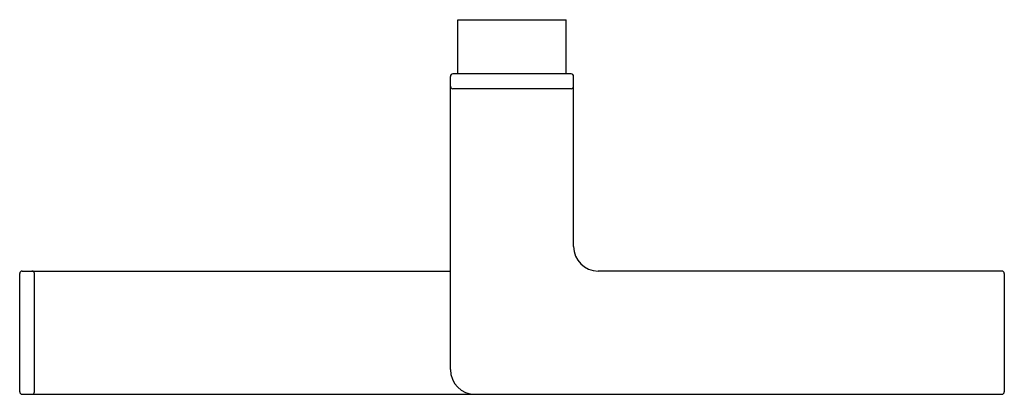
# Model space of a CAD drawing. Header units: millimetres. Extents: x 4015.214 to 4015.414, y 1802.781 to 1802.857.
import ezdxf

# ---------------------------------------------------------------- set-up
doc = ezdxf.new("R2010")
doc.units = ezdxf.units.MM
doc.layers.add('SANINDUSA', color=3, linetype='Continuous')

msp = doc.modelspace()

# ---------------------------------------------------------------- linework, layer by layer
at = {"layer": 'SANINDUSA'}
for p, q in [((4015.30278, 1802.84562), (4015.30278, 1802.85662)), ((4015.30278, 1802.85662), (4015.32478, 1802.85662)), ((4015.32478, 1802.84562), (4015.32478, 1802.85662)), ((4015.30128, 1802.78562), (4015.30128, 1802.84512)), ((4015.32578, 1802.84562), (4015.30178, 1802.84562)), ((4015.32628, 1802.81062), (4015.32628, 1802.84512)), ((4015.32578, 1802.84262), (4015.30178, 1802.84262)), ((4015.21378, 1802.78112), (4015.21378, 1802.80512)), ((4015.21428, 1802.80562), (4015.30128, 1802.80562)), ((4015.21678, 1802.78112), (4015.21678, 1802.80512)), ((4015.41328, 1802.80562), (4015.33128, 1802.80562)), ((4015.41378, 1802.80512), (4015.41378, 1802.78112)), ((4015.21428, 1802.78062), (4015.41328, 1802.78062))]:
    msp.add_line(p, q, dxfattribs=at)
for centre, radius, start, end in [((4015.30178, 1802.84512), 0.0005, 90, 180), ((4015.32578, 1802.84512), 0.0005, 0, 90), ((4015.30178, 1802.84312), 0.0005, 180, 270), ((4015.32578, 1802.84312), 0.0005, 270, 0), ((4015.33128, 1802.81062), 0.005, 180, 270), ((4015.21428, 1802.80512), 0.0005, 90, 180), ((4015.21628, 1802.80512), 0.0005, 0, 90), ((4015.41328, 1802.80512), 0.0005, 0, 90), ((4015.30628, 1802.78562), 0.005, 180, 270), ((4015.21428, 1802.78112), 0.0005, 180, 270), ((4015.21628, 1802.78112), 0.0005, 270, 0), ((4015.41328, 1802.78112), 0.0005, 270, 0)]:
    msp.add_arc(centre, radius, start, end, dxfattribs=at)

doc.saveas('drawing.dxf')
